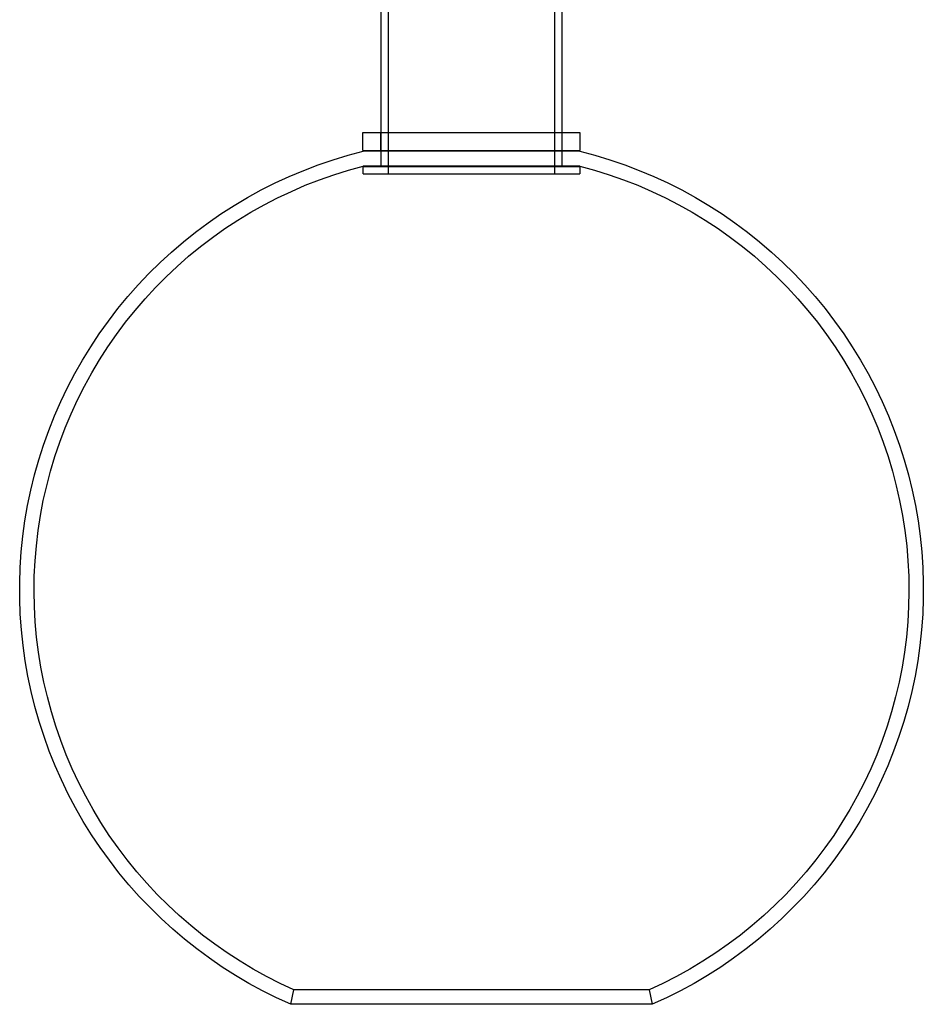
# Model space of a CAD drawing. Header units: millimetres. Extents: x 2619 to 3190, y 0 to 1912.
# Tile 14 of 15: x 2940 to 3190, y 612 to 884. Entities that reach past the tile are written whole.
import ezdxf

# ---------------------------------------------------------------- set-up
doc = ezdxf.new("R2010")
doc.units = ezdxf.units.MM
for name, color, linetype, true_color in [('Make2D$Hidden$Curves', 7, 'Continuous', 0xe6e6e6), ('Make2D$Visible', 7, 'Continuous', 0x000000), ('Make2D$Visible$Curves', 7, 'Continuous', 0x000000)]:
    doc.layers.add(name, color=color, linetype=linetype, true_color=true_color)

msp = doc.modelspace()

# ---------------------------------------------------------------- linework, layer by layer
at = {"layer": 'Make2D$Hidden$Curves'}
for p, q in [((3041.89, 841.32), (3041.89, 1011.32)), ((3087.89, 1011.32), (3087.89, 841.32)), ((3039.85, 847.74), (3039.85, 852.74)), ((3039.89, 847.74), (3039.89, 852.74)), ((3089.85, 852.74), (3089.85, 847.74)), ((3089.89, 852.74), (3089.89, 847.74)), ((3035.82, 847.55), (3034.91, 847.55)), ((3093.97, 847.55), (3039.89, 847.55)), ((3039.89, 843.32), (3039.89, 847.55)), ((3039.92, 843.43), (3039.92, 847.55)), ((3089.87, 847.55), (3089.87, 843.43)), ((3089.89, 847.55), (3089.89, 843.32)), ((3026.83, 841.05), (3030.85, 842.31)), ((3030.85, 842.31), (3034.91, 843.43)), ((3034.89, 843.32), (3094.89, 843.32)), ((3034.89, 841.32), (3034.89, 843.32)), ((3094.87, 843.43), (3034.91, 843.43)), ((3094.87, 843.43), (3098.94, 842.31)), ((3094.89, 843.32), (3094.89, 841.32)), ((3098.94, 842.31), (3102.96, 841.05)), ((3018.93, 838.13), (3022.85, 839.66)), ((3022.85, 839.66), (3026.83, 841.05)), ((3034.89, 841.32), (3094.89, 841.32)), ((3102.96, 841.05), (3106.94, 839.66)), ((3106.94, 839.66), (3110.86, 838.13)), ((3011.25, 834.65), (3015.06, 836.46)), ((3015.06, 836.46), (3018.93, 838.13)), ((3110.86, 838.13), (3114.73, 836.46)), ((3114.73, 836.46), (3118.54, 834.65)), ((3007.5, 832.72), (3011.25, 834.65)), ((3118.54, 834.65), (3122.28, 832.72)), ((3000.23, 828.47), (3003.83, 830.66)), ((3003.83, 830.66), (3007.5, 832.72)), ((3122.28, 832.72), (3125.96, 830.66)), ((3125.96, 830.66), (3129.56, 828.47)), ((2996.71, 826.15), (3000.23, 828.47)), ((3129.56, 828.47), (3133.08, 826.15)), ((2993.27, 823.72), (2996.71, 826.15)), ((3133.08, 826.15), (3136.52, 823.72)), ((2989.92, 821.16), (2993.27, 823.72)), ((3136.52, 823.72), (3139.87, 821.16)), ((2986.66, 818.5), (2989.92, 821.16)), ((3139.87, 821.16), (3143.13, 818.5)), ((2983.49, 815.71), (2986.66, 818.5)), ((3143.13, 818.5), (3146.3, 815.71)), ((2980.42, 812.83), (2983.49, 815.71)), ((3146.3, 815.71), (3149.36, 812.83)), ((2977.46, 809.83), (2980.42, 812.83)), ((3149.36, 812.83), (3152.33, 809.83)), ((2974.6, 806.74), (2977.46, 809.83)), ((3152.33, 809.83), (3155.19, 806.74)), ((2971.85, 803.54), (2974.6, 806.74)), ((3155.19, 806.74), (3157.94, 803.54)), ((2969.21, 800.25), (2971.85, 803.54)), ((3157.94, 803.54), (3160.57, 800.25)), ((2966.69, 796.88), (2969.21, 800.25)), ((3160.57, 800.25), (3163.09, 796.88)), ((2964.29, 793.42), (2966.69, 796.88)), ((3163.09, 796.88), (3165.49, 793.42)), ((2962.01, 789.87), (2964.29, 793.42)), ((3165.49, 793.42), (3167.77, 789.87)), ((2959.86, 786.25), (2962.01, 789.87)), ((3167.77, 789.87), (3169.93, 786.25)), ((2957.83, 782.56), (2959.86, 786.25)), ((3169.93, 786.25), (3171.95, 782.56)), ((2955.93, 778.79), (2957.83, 782.56)), ((3171.95, 782.56), (3173.85, 778.79)), ((2954.17, 774.97), (2955.93, 778.79)), ((3173.85, 778.79), (3175.62, 774.97)), ((2952.54, 771.08), (2954.17, 774.97)), ((3175.62, 774.97), (3177.25, 771.08)), ((2951.04, 767.14), (2952.54, 771.08)), ((3177.25, 771.08), (3178.74, 767.14)), ((2949.69, 763.15), (2951.04, 767.14)), ((3178.74, 767.14), (3180.1, 763.15)), ((2948.47, 759.12), (2949.69, 763.15)), ((3180.1, 763.15), (3181.32, 759.12)), ((2947.39, 755.04), (2948.47, 759.12)), ((3181.32, 759.12), (3182.39, 755.04)), ((2946.46, 750.93), (2947.39, 755.04)), ((3182.39, 755.04), (3183.32, 750.93)), ((2945.67, 746.79), (2946.46, 750.93)), ((3183.32, 750.93), (3184.11, 746.79)), ((2945.03, 742.63), (2945.67, 746.79)), ((3184.11, 746.79), (3184.76, 742.63)), ((2944.53, 738.45), (2945.03, 742.63)), ((3184.76, 742.63), (3185.26, 738.45)), ((2944.18, 734.25), (2944.53, 738.45)), ((3185.26, 738.45), (3185.61, 734.25)), ((2943.97, 730.04), (2944.18, 734.25)), ((3185.61, 734.25), (3185.82, 730.04)), ((2943.91, 725.83), (2943.97, 730.04)), ((3185.82, 730.04), (3185.88, 725.83)), ((2943.99, 721.61), (2943.91, 725.83)), ((3185.88, 725.83), (3185.79, 721.61)), ((2944.23, 717.41), (2943.99, 721.61)), ((3185.79, 721.61), (3185.56, 717.41)), ((2944.61, 713.21), (2944.23, 717.41)), ((3185.56, 717.41), (3185.18, 713.21)), ((2945.13, 709.03), (2944.61, 713.21)), ((3185.18, 713.21), (3184.65, 709.03)), ((2945.8, 704.87), (2945.13, 709.03)), ((3184.65, 709.03), (3183.98, 704.87)), ((2946.62, 700.73), (2945.8, 704.87)), ((3183.98, 704.87), (3183.17, 700.73)), ((2947.58, 696.63), (2946.62, 700.73)), ((3183.17, 700.73), (3182.21, 696.63)), ((2948.68, 692.56), (2947.58, 696.63)), ((3182.21, 696.63), (3181.11, 692.56)), ((2949.92, 688.54), (2948.68, 692.56)), ((3181.11, 692.56), (3179.87, 688.54)), ((2951.3, 684.56), (2949.92, 688.54)), ((3179.87, 688.54), (3178.48, 684.56)), ((2952.82, 680.62), (2951.3, 684.56)), ((3178.48, 684.56), (3176.97, 680.62)), ((2954.48, 676.75), (2952.82, 680.62)), ((3176.97, 680.62), (3175.31, 676.75)), ((2956.26, 672.93), (2954.48, 676.75)), ((3175.31, 676.75), (3173.52, 672.93)), ((2958.19, 669.18), (2956.26, 672.93)), ((3173.52, 672.93), (3171.6, 669.18)), ((2960.24, 665.5), (2958.19, 669.18)), ((3171.6, 669.18), (3169.55, 665.5)), ((2962.41, 661.89), (2960.24, 665.5)), ((3169.55, 665.5), (3167.37, 661.89)), ((2964.71, 658.36), (2962.41, 661.89)), ((3167.37, 661.89), (3165.07, 658.36)), ((2967.14, 654.92), (2964.71, 658.36)), ((3165.07, 658.36), (3162.65, 654.92)), ((2969.68, 651.56), (2967.14, 654.92)), ((3162.65, 654.92), (3160.11, 651.56)), ((2972.34, 648.29), (2969.68, 651.56)), ((3160.11, 651.56), (3157.45, 648.29)), ((2975.1, 645.11), (2972.34, 648.29)), ((3157.45, 648.29), (3154.68, 645.11)), ((2977.98, 642.03), (2975.1, 645.11)), ((3154.68, 645.11), (3151.8, 642.03)), ((2980.97, 639.06), (2977.98, 642.03)), ((3151.8, 642.03), (3148.82, 639.06)), ((2984.05, 636.19), (2980.97, 639.06)), ((3148.82, 639.06), (3145.73, 636.19)), ((2987.23, 633.43), (2984.05, 636.19)), ((3145.73, 636.19), (3142.55, 633.43)), ((2990.51, 630.78), (2987.23, 633.43)), ((3142.55, 633.43), (3139.27, 630.78)), ((2993.88, 628.24), (2990.51, 630.78)), ((3139.27, 630.78), (3135.91, 628.24)), ((2997.33, 625.83), (2993.88, 628.24)), ((3135.91, 628.24), (3132.45, 625.83)), ((3000.87, 623.54), (2997.33, 625.83)), ((3004.48, 621.37), (3000.87, 623.54)), ((3128.92, 623.54), (3125.3, 621.37)), ((3132.45, 625.83), (3128.92, 623.54)), ((3008.17, 619.33), (3004.48, 621.37)), ((3125.3, 621.37), (3121.62, 619.33)), ((3011.93, 617.42), (3008.17, 619.33)), ((3121.62, 619.33), (3117.86, 617.42)), ((3015.75, 615.64), (3011.93, 617.42)), ((3014.9, 611.64), (3015.75, 615.64)), ((3114.04, 615.64), (3015.75, 615.64)), ((3117.86, 617.42), (3114.04, 615.64)), ((3114.04, 615.64), (3114.88, 611.64))]:
    msp.add_line(p, q, dxfattribs=at)
at = {"layer": 'Make2D$Visible'}
msp.add_line((3114.88, 611.64), (3014.9, 611.64), dxfattribs=at)
at = {"layer": 'Make2D$Visible$Curves'}
for p, q in [((3039.89, 852.74), (3039.89, 1013.32)), ((3089.89, 1013.32), (3089.89, 852.74)), ((3034.85, 852.74), (3039.89, 852.74)), ((3034.85, 847.74), (3034.85, 852.74)), ((3039.89, 852.74), (3089.85, 852.74)), ((3089.85, 852.74), (3094.85, 852.74)), ((3094.85, 852.74), (3094.85, 847.74)), ((3030.74, 846.44), (3034.91, 847.55)), ((3034.85, 847.74), (3039.89, 847.74)), ((3039.89, 847.55), (3034.91, 847.55)), ((3039.89, 847.74), (3089.86, 847.74)), ((3039.89, 847.55), (3039.89, 847.74)), ((3089.86, 847.74), (3094.85, 847.74)), ((3089.89, 847.74), (3089.89, 847.55)), ((3094.87, 847.55), (3093.97, 847.55)), ((3094.87, 847.55), (3099.05, 846.44)), ((3022.52, 843.8), (3026.6, 845.19)), ((3026.6, 845.19), (3030.74, 846.44)), ((3099.05, 846.44), (3103.18, 845.19)), ((3103.18, 845.19), (3107.27, 843.8)), ((3014.5, 840.59), (3018.48, 842.26)), ((3018.48, 842.26), (3022.52, 843.8)), ((3107.27, 843.8), (3111.31, 842.26)), ((3111.31, 842.26), (3115.29, 840.59)), ((3006.72, 836.84), (3010.58, 838.78)), ((3010.58, 838.78), (3014.5, 840.59)), ((3115.29, 840.59), (3119.21, 838.78)), ((3119.21, 838.78), (3123.07, 836.84)), ((3002.93, 834.76), (3006.72, 836.84)), ((3123.07, 836.84), (3126.85, 834.76)), ((2999.22, 832.55), (3002.93, 834.76)), ((3126.85, 834.76), (3130.57, 832.55)), ((2995.59, 830.22), (2999.22, 832.55)), ((3130.57, 832.55), (3134.2, 830.22)), ((2988.57, 825.19), (2992.03, 827.76)), ((2992.03, 827.76), (2995.59, 830.22)), ((3134.2, 830.22), (3137.75, 827.76)), ((3137.75, 827.76), (3141.22, 825.19)), ((2985.2, 822.49), (2988.57, 825.19)), ((3141.22, 825.19), (3144.59, 822.49)), ((2981.92, 819.68), (2985.2, 822.49)), ((3144.59, 822.49), (3147.87, 819.68)), ((2978.74, 816.76), (2981.92, 819.68)), ((3147.87, 819.68), (3151.05, 816.76)), ((2975.66, 813.73), (2978.74, 816.76)), ((3151.05, 816.76), (3154.12, 813.73)), ((2972.69, 810.59), (2975.66, 813.73)), ((3154.12, 813.73), (3157.1, 810.59)), ((2969.83, 807.35), (2972.69, 810.59)), ((3157.1, 810.59), (3159.96, 807.35)), ((2967.08, 804.02), (2969.83, 807.35)), ((3159.96, 807.35), (3162.7, 804.02)), ((2964.45, 800.6), (2967.08, 804.02)), ((3162.7, 804.02), (3165.33, 800.6)), ((2961.94, 797.08), (2964.45, 800.6)), ((3165.33, 800.6), (3167.84, 797.08)), ((2959.56, 793.48), (2961.94, 797.08)), ((3167.84, 797.08), (3170.23, 793.48)), ((2957.3, 789.8), (2959.56, 793.48)), ((3170.23, 793.48), (3172.49, 789.8)), ((2955.16, 786.05), (2957.3, 789.8)), ((3172.49, 789.8), (3174.62, 786.05)), ((2953.16, 782.22), (2955.16, 786.05)), ((3174.62, 786.05), (3176.62, 782.22)), ((2951.29, 778.33), (2953.16, 782.22)), ((3176.62, 782.22), (3178.49, 778.33)), ((2949.56, 774.37), (2951.29, 778.33)), ((3178.49, 778.33), (3180.23, 774.37)), ((2947.97, 770.36), (2949.56, 774.37)), ((3180.23, 774.37), (3181.82, 770.36)), ((2946.51, 766.29), (2947.97, 770.36)), ((3181.82, 770.36), (3183.28, 766.29)), ((2945.2, 762.18), (2946.51, 766.29)), ((3183.28, 766.29), (3184.59, 762.18)), ((2944.02, 758.02), (2945.2, 762.18)), ((3184.59, 762.18), (3185.76, 758.02)), ((2943, 753.83), (2944.02, 758.02)), ((3185.76, 758.02), (3186.79, 753.83)), ((2942.12, 749.6), (2943, 753.83)), ((3186.79, 753.83), (3187.67, 749.6)), ((2941.38, 745.34), (2942.12, 749.6)), ((3187.67, 749.6), (3188.4, 745.34)), ((2940.79, 741.06), (2941.38, 745.34)), ((3188.4, 745.34), (3188.99, 741.06)), ((2940.35, 736.77), (2940.79, 741.06)), ((3188.99, 741.06), (3189.43, 736.77)), ((2940.06, 732.46), (2940.35, 736.77)), ((3189.43, 736.77), (3189.72, 732.46)), ((2939.92, 728.14), (2940.06, 732.46)), ((3189.72, 732.46), (3189.86, 728.14)), ((2939.93, 723.82), (2939.92, 728.14)), ((3189.86, 728.14), (3189.86, 723.82)), ((2940.09, 719.51), (2939.93, 723.82)), ((3189.86, 723.82), (3189.7, 719.51)), ((2940.39, 715.2), (2940.09, 719.51)), ((3189.7, 719.51), (3189.39, 715.2)), ((2940.85, 710.9), (2940.39, 715.2)), ((3189.39, 715.2), (3188.94, 710.9)), ((2941.45, 706.63), (2940.85, 710.9)), ((3188.94, 710.9), (3188.34, 706.63)), ((2942.2, 702.37), (2941.45, 706.63)), ((3188.34, 706.63), (3187.59, 702.37)), ((2943.1, 698.15), (2942.2, 702.37)), ((3187.59, 702.37), (3186.69, 698.15)), ((2944.14, 693.96), (2943.1, 698.15)), ((3186.69, 698.15), (3185.65, 693.96)), ((2945.32, 689.81), (2944.14, 693.96)), ((3185.65, 693.96), (3184.46, 689.81)), ((2946.65, 685.7), (2945.32, 689.81)), ((3184.46, 689.81), (3183.13, 685.7)), ((2948.12, 681.64), (2946.65, 685.7)), ((3183.13, 685.7), (3181.66, 681.64)), ((2949.73, 677.63), (2948.12, 681.64)), ((3181.66, 681.64), (3180.05, 677.63)), ((2951.48, 673.68), (2949.73, 677.63)), ((3180.05, 677.63), (3178.31, 673.68)), ((2953.36, 669.79), (2951.48, 673.68)), ((3178.31, 673.68), (3176.42, 669.79)), ((2955.38, 665.97), (2953.36, 669.79)), ((3176.42, 669.79), (3174.41, 665.97)), ((2957.52, 662.22), (2955.38, 665.97)), ((3174.41, 665.97), (3172.26, 662.22)), ((2959.8, 658.55), (2957.52, 662.22)), ((3172.26, 662.22), (3169.99, 658.55)), ((2962.2, 654.96), (2959.8, 658.55)), ((3169.99, 658.55), (3167.59, 654.96)), ((2964.72, 651.46), (2962.2, 654.96)), ((3167.59, 654.96), (3165.07, 651.46)), ((2967.36, 648.04), (2964.72, 651.46)), ((3165.07, 651.46), (3162.43, 648.04)), ((2970.12, 644.72), (2967.36, 648.04)), ((3162.43, 648.04), (3159.67, 644.72)), ((2972.99, 641.49), (2970.12, 644.72)), ((3159.67, 644.72), (3156.8, 641.49)), ((2975.97, 638.37), (2972.99, 641.49)), ((3156.8, 641.49), (3153.81, 638.37)), ((2979.06, 635.35), (2975.97, 638.37)), ((3153.81, 638.37), (3150.73, 635.35)), ((2982.25, 632.44), (2979.06, 635.35)), ((3150.73, 635.35), (3147.54, 632.44)), ((2985.54, 629.64), (2982.25, 632.44)), ((3147.54, 632.44), (3144.25, 629.64)), ((2988.92, 626.95), (2985.54, 629.64)), ((3144.25, 629.64), (3140.87, 626.95)), ((2992.39, 624.39), (2988.92, 626.95)), ((3140.87, 626.95), (3137.39, 624.39)), ((2995.96, 621.94), (2992.39, 624.39)), ((3137.39, 624.39), (3133.83, 621.94)), ((2999.6, 619.62), (2995.96, 621.94)), ((3133.83, 621.94), (3130.19, 619.62)), ((3003.32, 617.43), (2999.6, 619.62)), ((3130.19, 619.62), (3126.47, 617.43)), ((3007.11, 615.37), (3003.32, 617.43)), ((3010.98, 613.44), (3007.11, 615.37)), ((3122.67, 615.37), (3118.81, 613.44)), ((3126.47, 617.43), (3122.67, 615.37)), ((3014.9, 611.64), (3010.98, 613.44)), ((3118.81, 613.44), (3114.88, 611.64))]:
    msp.add_line(p, q, dxfattribs=at)

doc.saveas('drawing.dxf')
